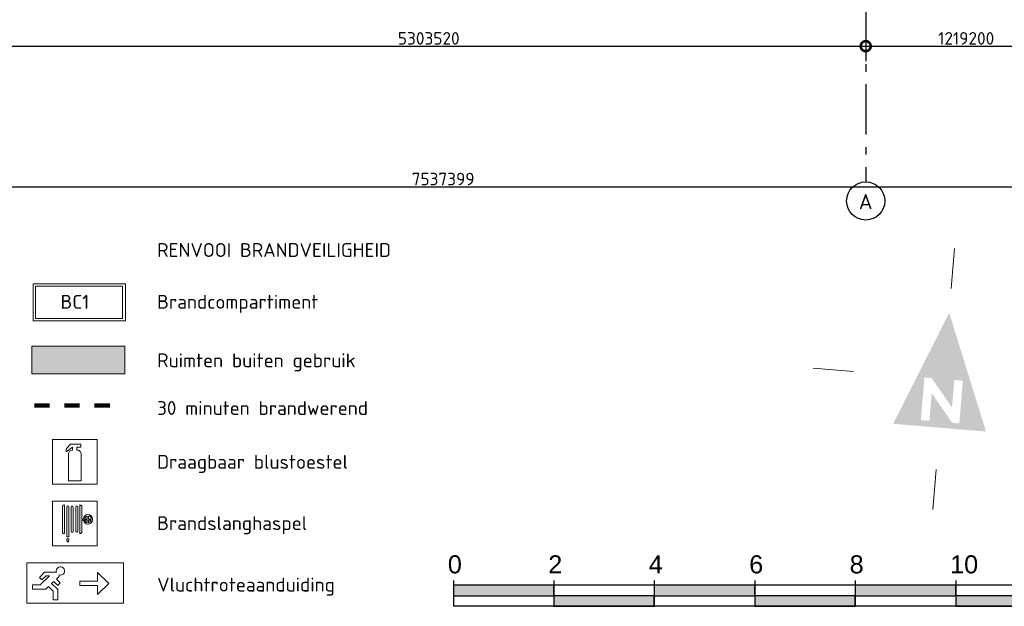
# Model space of a CAD drawing. Header units: millimetres. Extents: x -285236 to 84130, y -470 to 79511.
# Tile 98 of 192: x 19783 to 39388, y -84 to 11600. Entities that reach past the tile are written whole.
import ezdxf

# ---------------------------------------------------------------- set-up
doc = ezdxf.new("R2010")
doc.units = ezdxf.units.MM
doc.set_wipeout_variables(frame=1)
doc.linetypes.add('Dash 3mm', pattern=[600, 300, -300])
doc.linetypes.add('NLRS_stramien', pattern=[1650, 1000, -250, 150, -250])
doc.layers.add('XREF', color=254, linetype='Continuous')
doc.styles.add('45H03_503_0BP$0$DVD_ALG ARIAL 3mm', font='arial.ttf')
doc.styles.add('ISOCPEUR', font='isocpeur.ttf', dxfattribs={"height": 300})
doc.styles.add('ISOCPEUR_1', font='isocpeur.ttf', dxfattribs={"height": 250})
doc.styles.add('ISOCPEUR_4', font='isocpeur.ttf', dxfattribs={"height": 9})
doc.dimstyles.new('NLRS_2_5mm_mm_bol_continuous_swe', dxfattribs={"dimscale": 304.8, "dimtxt": 0.816914, "dimasz": 1.312336, "dimexe": 0.984252, "dimexo": 0.0625, "dimgap": 0.098425, "dimtad": 1, "dimdec": 0, "dimlfac": 304.8, "dimdsep": 46, "dimtxsty": 'ISOCPEUR_1', "dimblk1": 'DOTSMALL', "dimblk2": 'DOTSMALL', "dimsah": 1, "dimcen": 0.09, "dimdle": 0.984252, "dimazin": 0, "dimtfac": 1, "dimtdec": 4, "dimtix": 1, "dimtmove": 0, "dimatfit": 3, "dimfxl": 0.003229, "dimfxlon": 1, "dimtvp": 1, "dimtolj": 1, "dimtzin": 0, "dimarcsym": 2})

# ---------------------------------------------------------------- blocks, each defined once
blk = doc.blocks.new('45H03_503_0BP$0$DVDVB_06_-S-_Schaalbalk200')
for points in [[(0, 1.058), (10, 1.058), (10, 2.116), (0, 2.116)], [(20, 1.058), (30, 1.058), (30, 2.116), (20, 2.116)], [(40, 1.058), (50, 1.058), (50, 2.116), (40, 2.116)], [(10, 0), (20, 0), (20, 1.058), (10, 1.058)], [(30, 0), (40, 0), (40, 1.058), (30, 1.058)], [(50, 0), (60, 0), (60, 1.058), (50, 1.058)]]:
    blk.add_hatch(color=7).paths.add_polyline_path(points)
at = {"color": 0, "linetype": 'ByBlock', "lineweight": -2}
for p, q in [((0, 2.562), (0, 0)), ((60, 2.116), (0, 2.116)), ((10, 2.562), (10, 0)), ((20, 2.562), (20, 0)), ((30, 2.562), (30, 0)), ((40, 2.562), (40, 0)), ((50, 2.562), (50, 0)), ((50, 2.562), (50, 0)), ((60, 2.562), (60, 0)), ((60, 2.562), (60, 0)), ((60, 0), (0, 0))]:
    blk.add_line(p, q, dxfattribs=at)
at = {"color": 7}
for points in [[(0, 1.058), (10, 1.058), (10, 2.116), (0, 2.116)], [(20, 1.058), (30, 1.058), (30, 2.116), (20, 2.116)], [(40, 1.058), (50, 1.058), (50, 2.116), (40, 2.116)], [(10, 0), (20, 0), (20, 1.058), (10, 1.058)], [(30, 0), (40, 0), (40, 1.058), (30, 1.058)], [(50, 0), (60, 0), (60, 1.058), (50, 1.058)]]:
    blk.add_lwpolyline(points, close=True, dxfattribs=at)
at = {"color": 0, "linetype": 'ByBlock', "lineweight": -2, "char_height": 1.8, "width": 5, "attachment_point": 1, "style": '45H03_503_0BP$0$DVD_ALG ARIAL 3mm'}
for s, insert in [('0', (-0.557, 5.08)), ('2', (9.443, 5.08)), ('4', (19.443, 5.08)), ('6', (29.443, 5.08)), ('8', (39.443, 5.08)), ('10', (49.443, 5.08)), ('12m.', (59.443, 5.08))]:
    blk.add_mtext(s, dxfattribs=dict(at, insert=insert))
blk = doc.blocks.new('45H03_503_0BP$0$DVDVB_05_-S-_noordpijl1191')
at = {"color": 7, "linetype": 'Continuous', "lineweight": 13}
for p, q in [((0, 13.036), (0, 9.036)), ((-13.043, -0.007), (-9.043, -0.007)), ((13.043, -0.007), (9.043, -0.007)), ((0, -13.05), (0, -9.05))]:
    blk.add_line(p, q, dxfattribs=at)
at = {"color": 7, "linetype": 'Continuous', "lineweight": 0, "extrusion": (0, 0, -1)}
blk.add_solid([(4.637, -4.858), (0, 6.619), (-4.637, -4.858)], dxfattribs=at)
blk.add_wipeout([(-1.92, -0.005), (-1.204, -0.005), (1.065, -2.753), (1.065, -0.002), (1.92, -0.002), (1.92, -4.269), (1.214, -4.269), (-1.062, -1.512), (-1.062, -4.269), (-1.92, -4.269)])
blk = doc.blocks.new('_DotSmall')
at = {"color": 0, "linetype": 'ByBlock', "const_width": 0.5}
blk.add_lwpolyline([(-0.0625, 0, 1), (0.0625, 0, 1)], format="xyb", close=True, dxfattribs=at)
blk = doc.blocks.new('*D80')
at = {"layer": 'Defpoints', "color": 0, "lineweight": 100, "transparency": 16777216}
for p in [(19228, 11373), (36628, 11373), (36628, 11073)]:
    blk.add_point(p, dxfattribs=at)
at = {"layer": 'XREF', "color": 0, "lineweight": -2, "transparency": 16777216}
for p, q in [((19228, 11354), (19228, 10773)), ((36628, 11354), (36628, 10773)), ((18928, 11073), (36928, 11073))]:
    blk.add_line(p, q, dxfattribs=at)
at = {"layer": 'XREF', "color": 0, "lineweight": -2, "transparency": 16777216, "xscale": 400, "yscale": 400, "zscale": 400, "rotation": 180}
blk.add_blockref('_DotSmall', (19228, 11073), dxfattribs=at)
at = {"layer": 'XREF', "color": 0, "lineweight": -2, "transparency": 16777216, "xscale": 400, "yscale": 400, "zscale": 400}
blk.add_blockref('_DotSmall', (36628, 11073), dxfattribs=at)
at = {"layer": 'XREF', "color": 0, "transparency": 16777216, "insert": (27928, 11228), "char_height": 250, "width": 1028.54, "attachment_point": 5, "style": 'ISOCPEUR_1'}
blk.add_mtext('\\A1;5303520', dxfattribs=at)
blk = doc.blocks.new('*D81')
at = {"layer": 'Defpoints', "color": 0, "lineweight": 100, "transparency": 16777216}
for p in [(36628, 11373), (40628, 11373), (40628, 11073)]:
    blk.add_point(p, dxfattribs=at)
at = {"layer": 'XREF', "color": 0, "lineweight": -2, "transparency": 16777216}
for p, q in [((36628, 11354), (36628, 10773)), ((40628, 11354), (40628, 10773)), ((36328, 11073), (40928, 11073))]:
    blk.add_line(p, q, dxfattribs=at)
at = {"layer": 'XREF', "color": 0, "lineweight": -2, "transparency": 16777216, "xscale": 400, "yscale": 400, "zscale": 400, "rotation": 180}
blk.add_blockref('_DotSmall', (36628, 11073), dxfattribs=at)
at = {"layer": 'XREF', "color": 0, "lineweight": -2, "transparency": 16777216, "xscale": 400, "yscale": 400, "zscale": 400}
blk.add_blockref('_DotSmall', (40628, 11073), dxfattribs=at)
at = {"layer": 'XREF', "color": 0, "transparency": 16777216, "insert": (38628, 11228), "char_height": 250, "width": 879.14, "attachment_point": 5, "style": 'ISOCPEUR_1'}
blk.add_mtext('\\A1;1219200', dxfattribs=at)
blk = doc.blocks.new('*D109')
at = {"layer": 'Defpoints', "color": 0, "lineweight": 100, "transparency": 16777216}
for p in [(15849, 8571), (40578, 8571), (40578, 8271)]:
    blk.add_point(p, dxfattribs=at)
at = {"layer": 'XREF', "color": 0, "lineweight": -2, "transparency": 16777216}
for p, q in [((15849, 8552), (15849, 7971)), ((40578, 8552), (40578, 7971)), ((15549, 8271), (40878, 8271))]:
    blk.add_line(p, q, dxfattribs=at)
at = {"layer": 'XREF', "color": 0, "lineweight": -2, "transparency": 16777216, "xscale": 400, "yscale": 400, "zscale": 400, "rotation": 180}
blk.add_blockref('_DotSmall', (15849, 8271), dxfattribs=at)
at = {"layer": 'XREF', "color": 0, "lineweight": -2, "transparency": 16777216, "xscale": 400, "yscale": 400, "zscale": 400}
blk.add_blockref('_DotSmall', (40578, 8271), dxfattribs=at)
at = {"layer": 'XREF', "color": 0, "transparency": 16777216, "insert": (28213, 8426), "char_height": 250, "width": 1091.75, "attachment_point": 5, "style": 'ISOCPEUR_1'}
blk.add_mtext('\\A1;7537399', dxfattribs=at)

msp = doc.modelspace()

# ---------------------------------------------------------------- hatches: boundary and pattern name
at = {"layer": 'XREF', "lineweight": 18}
msp.add_hatch(color=256, dxfattribs=at).paths.add_polyline_path([(20049.8818, 4544.2821), (21879.8556, 4544.2821), (21879.8556, 5100.6021), (20026.7272, 5100.6021), (20026.7272, 4544.2821)])

# ---------------------------------------------------------------- linework, layer by layer
at = {"layer": 'XREF', "linetype": 'NLRS_stramien'}
msp.add_line((36627.8696, 77962.7572), (36627.8696, 8370.0218), dxfattribs=at)
at = {"layer": 'XREF', "lineweight": 18}
for p, q in [((21887.6317, 6336.2033), (20049.8818, 6336.2033)), ((20049.8818, 6336.2033), (20049.8818, 5601.1033)), ((21830.5863, 6290.4813), (20098.6713, 6290.4813)), ((20098.6713, 6290.4813), (20098.6713, 5646.9803)), ((21830.5863, 5646.9803), (21830.5863, 6290.4813)), ((21887.6317, 5601.1033), (21887.6317, 6336.2033)), ((20049.8818, 5601.1033), (21887.6317, 5601.1033)), ((20098.6713, 5646.9803), (21830.5863, 5646.9803)), ((21879.8556, 5100.6021), (20026.7272, 5100.6021)), ((20026.7272, 5100.6021), (20026.7272, 4544.2821)), ((21879.8556, 4544.2821), (21879.8556, 5100.6021)), ((20026.7272, 4544.2821), (21879.8556, 4544.2821)), ((21323.092, 3236.8568), (20435.2771, 3236.8568)), ((20435.2771, 3236.8568), (20435.2771, 2347.8757)), ((21323.092, 3235.6325), (20435.2771, 3235.6325)), ((20435.2771, 3235.6325), (20435.2771, 2347.8757)), ((20716.2785, 3058.6583), (20794.2307, 3147.4227)), ((20794.2307, 3147.4227), (20999.7042, 3147.4227)), ((20999.7042, 3147.4227), (20999.7042, 3082.4259)), ((21323.092, 2347.8757), (21323.092, 3236.8568)), ((21323.092, 2347.8757), (21323.092, 3235.6325)), ((20833.6578, 3085.7628), (20709.8178, 2990.5888)), ((20709.8178, 3024.0133), (20716.2785, 3058.6583)), ((20709.8178, 2990.5888), (20709.8178, 3024.0133)), ((20752.0464, 2414.4463), (20752.0464, 2947.1353)), ((20833.6578, 3028.7466), (20833.6578, 3085.7628)), ((20999.7042, 3082.4259), (20920.7796, 3082.4259)), ((20920.7796, 3082.4259), (20920.7796, 3026.2935)), ((21006.2474, 2950.2619), (21006.2474, 2414.4463)), ((21006.2474, 2414.4463), (20752.0464, 2414.4463)), ((20435.2771, 2347.8757), (21323.092, 2347.8757)), ((20435.2771, 2347.8757), (21323.092, 2347.8757)), ((21323.092, 2011.6902), (20435.2771, 2011.6902)), ((20435.2771, 2011.6902), (20435.2771, 1122.7091)), ((21323.092, 2010.4659), (20435.2771, 2010.4659)), ((20435.2771, 2010.4659), (20435.2771, 1122.7091)), ((21323.092, 1122.7091), (21323.092, 2011.6902)), ((21323.092, 1122.7091), (21323.092, 2010.4659)), ((20632.6942, 1390.4762), (20632.6942, 1911.609)), ((20674.8106, 1934.4089), (20674.8106, 1366.1603)), ((20720.0288, 1296.825), (20720.0288, 1896.9505)), ((20762.1539, 1896.9505), (20762.1539, 1296.825)), ((20807.9895, 1403.4271), (20807.9895, 1896.9505)), ((20849.5421, 1898.5687), (20849.5421, 1403.4271)), ((20898.6011, 1405.7267), (20898.6011, 1896.9505)), ((20940.1536, 1898.5687), (20940.1536, 1401.5785)), ((20977.2941, 1361.7426), (20977.2941, 1937.6485)), ((21022.9787, 1911.2725), (21022.9787, 1654.2217)), ((21022.9787, 1654.2217), (21051.0358, 1654.2217)), ((21053.7061, 1632.4739), (21022.9787, 1632.4739)), ((21022.9787, 1632.4739), (21022.9787, 1386.5344)), ((21076.3136, 1654.2217), (21126.8512, 1654.2217)), ((21126.8512, 1632.4739), (21076.3136, 1632.4739)), ((21126.8512, 1654.2217), (21126.8512, 1712.7895)), ((21126.8512, 1581.9363), (21126.8512, 1632.4739)), ((21149.909, 1712.7895), (21149.909, 1654.2217)), ((21149.909, 1654.2217), (21208.4769, 1654.2217)), ((21149.909, 1632.4739), (21149.909, 1578.1459)), ((21207.2698, 1632.4739), (21149.909, 1632.4739)), ((20762.1539, 1296.825), (20720.0288, 1296.825)), ((20720.0288, 1261.6071), (20762.1539, 1261.6071)), ((20728.2721, 1197.9738), (20720.0288, 1261.6071)), ((20755.4658, 1197.9738), (20728.2721, 1197.9738)), ((20762.1539, 1261.6071), (20755.4658, 1197.9738)), ((20435.2771, 1122.7091), (21323.092, 1122.7091)), ((20435.2771, 1122.7091), (21323.092, 1122.7091)), ((21846.7527, 783.8648), (19924.5111, 783.8648)), ((19924.5111, 783.8648), (19924.5111, -23.4049)), ((21846.7527, 783.8648), (19924.5111, 783.8648)), ((19924.5111, 783.8648), (19924.5111, -23.4049)), ((20174.3996, 490.912), (20277.3426, 593.855)), ((20277.3426, 593.855), (20516.6476, 593.855)), ((21334.3219, 415.8183), (21334.3219, 592.3157)), ((21334.3219, 592.3157), (21554.9438, 371.6939)), ((21846.7527, -23.4049), (21846.7527, 783.8648)), ((21846.7527, -23.4049), (21846.7527, 783.8648)), ((20224.3206, 440.991), (20174.3996, 490.912)), ((20191.3728, 342.503), (20373.3308, 524.461)), ((20307.7906, 524.461), (20224.3206, 440.991)), ((20373.3308, 524.461), (20307.7906, 524.461)), ((20459.8757, 411.3218), (20419.334, 370.7801)), ((20540.6263, 330.5713), (20459.8757, 411.3218)), ((20569.1715, 511.0585), (20514.5763, 456.4633)), ((20514.5763, 456.4633), (20590.5473, 380.4923)), ((20569.1715, 541.3311), (20569.1715, 511.0585)), ((20981.327, 327.5695), (20981.327, 415.8183)), ((20981.327, 415.8183), (21334.3219, 415.8183)), ((20039.1341, 254.2543), (20039.1341, 342.503)), ((20039.1341, 342.503), (20191.3728, 342.503)), ((20302.8082, 254.2543), (20039.1341, 254.2543)), ((20356.9327, 308.3788), (20302.8082, 254.2543)), ((20451.0741, 214.2375), (20356.9327, 308.3788)), ((20419.334, 370.7801), (20539.3228, 250.7913)), ((20451.0741, 47.1941), (20451.0741, 214.2375)), ((20539.3228, 250.7913), (20539.3228, 47.1941)), ((20590.5473, 380.4923), (20540.6263, 330.5713)), ((21334.3219, 327.5695), (20981.327, 327.5695)), ((21554.9438, 371.6939), (21334.3219, 151.0721)), ((21334.3219, 151.0721), (21334.3219, 327.5695)), ((20539.3228, 47.1941), (20451.0741, 47.1941)), ((19924.5111, -23.4049), (21846.7527, -23.4049)), ((19924.5111, -23.4049), (21846.7527, -23.4049))]:
    msp.add_line(p, q, dxfattribs=at)
at = {"layer": 'XREF', "linetype": 'Dash 3mm', "lineweight": 140}
msp.add_line((20075.0499, 3913.6635), (21606.5082, 3913.6635), dxfattribs=at)
at = {"layer": 'XREF'}
msp.add_circle((36627.8696, 7990.0218), 380, dxfattribs=at)
at = {"layer": 'XREF', "lineweight": 18}
for centre, radius, start, end in [((20833.6578, 2947.1353), 81.6114, 90, 180), ((20929.6949, 2950.2619), 76.5525, 360, 96.68782412), ((20679.5679, 1875.322), 59.2781, 94.60308432, 142.25495447), ((20741.0914, 1890.4084), 22.0552, 17.25486493, 162.74513507), ((20829.0521, 1890.4084), 22.0552, 21.7153146, 162.74513507), ((20919.6637, 1890.4084), 22.0552, 21.7153146, 162.74513507), ((20975.5646, 1881.9009), 55.7744, 31.77696594, 88.22303406), ((21140.9318, 1654.2217), 89.8961, 0, 180), ((21142.6191, 1640.4802), 89.2727, 185.1453969, 8.8546031), ((21142.585, 1648.1248), 66.5513, 103.67511592, 174.74367054), ((21126.8512, 1632.4739), 50.5376, 180, 270), ((21149.909, 1654.2217), 58.5678, 0, 90), ((21133.4721, 1652.9459), 76.5846, 282.39347256, 344.49561955), ((20660.7718, 1390.4762), 28.0777, 180, 300), ((20828.7658, 1417.0456), 24.8418, 213.24408396, 326.75591604), ((20920.7144, 1417.0456), 24.8418, 207.10596031, 321.49189781), ((20972.3451, 1425.3503), 63.7999, 274.44893781, 322.5261495), ((20595.4502, 620.1337), 83.0688, 251.5577374, 198.4422626)]:
    msp.add_arc(centre, radius, start, end, dxfattribs=at)

# ---------------------------------------------------------------- block references
at = {"layer": 'XREF', "xscale": 200, "yscale": 200, "rotation": 355.2139928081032}
msp.add_blockref('45H03_503_0BP$0$DVDVB_05_-S-_noordpijl1191', (38179.9249, 4442.3169), dxfattribs=at)
at = {"layer": 'XREF', "xscale": 200, "yscale": 200}
msp.add_blockref('45H03_503_0BP$0$DVDVB_06_-S-_Schaalbalk200', (28419.1999, -84.2276), dxfattribs=at)

# ---------------------------------------------------------------- texts
at = {"layer": 'XREF', "attachment_point": 1}
for s, insert, char_height, width, style in [('\\fISOCPEUR|b0|i0|c238|p34|;A', (36492.4917, 8126.518), 300, 320.675, 'ISOCPEUR'), ('RENVOOI BRANDVEILIGHEID', (22519.9169, 7150.2946), 275.662486, 5426.659148, 'ISOCPEUR_4'), ('BC1', (20595.4489, 6118.985), 275.66249, 675.263016, 'ISOCPEUR_4'), ('Brandcompartiment', (22519.9169, 6118.985), 275.662486, 3891.970475, 'ISOCPEUR_4'), ('Ruimten buiten gebruik', (22519.9169, 4952.927), 275.662486, 4714.563604, 'ISOCPEUR_4'), ('30 minuten brandwerend', (22519.9169, 4003.2127), 275.662486, 5021.501339, 'ISOCPEUR_4'), ('Draagbaar blustoestel', (22519.9169, 2931.1919), 275.662486, 4616.343529, 'ISOCPEUR_4'), ('Brandslanghaspel', (22519.9169, 1710.6874), 275.662486, 3548.200212, 'ISOCPEUR_4'), ('Vluchtroteaanduiding', (22519.9169, 485.5208), 275.662486, 4272.573266, 'ISOCPEUR_4')]:
    msp.add_mtext(s, dxfattribs=dict(at, insert=insert, char_height=char_height, width=width, style=style))

# ---------------------------------------------------------------- dimensions: what is measured, and where the dimension line sits
at = {"layer": 'XREF'}
for base, p1, p2, override, picture, middle in [((36627.8696, 11072.9856), (19227.8696, 11372.9856), (36627.8696, 11372.9856), {"dimpost": '<>', "dimfxl": 17400}, '*D80', (27927.8696, 11227.9856)), ((40627.8696, 11072.9856), (36627.8696, 11372.9856), (40627.8696, 11372.9856), {"dimpost": '<>', "dimfxl": 4000}, '*D81', (38627.8696, 11227.9856)), ((40577.8696, 8271.267), (15848.8696, 8571.267), (40577.8696, 8571.267), {"dimpost": '<>', "dimfxl": 24729}, '*D109', (28213.3696, 8426.267))]:
    dim = msp.add_linear_dim(base=base, p1=p1, p2=p2, dimstyle='NLRS_2_5mm_mm_bol_continuous_swe', override=override, dxfattribs=at)
    dim.commit()
    dim.dimension.update_dxf_attribs({"geometry": picture, "text_midpoint": middle})

doc.saveas('drawing.dxf')
